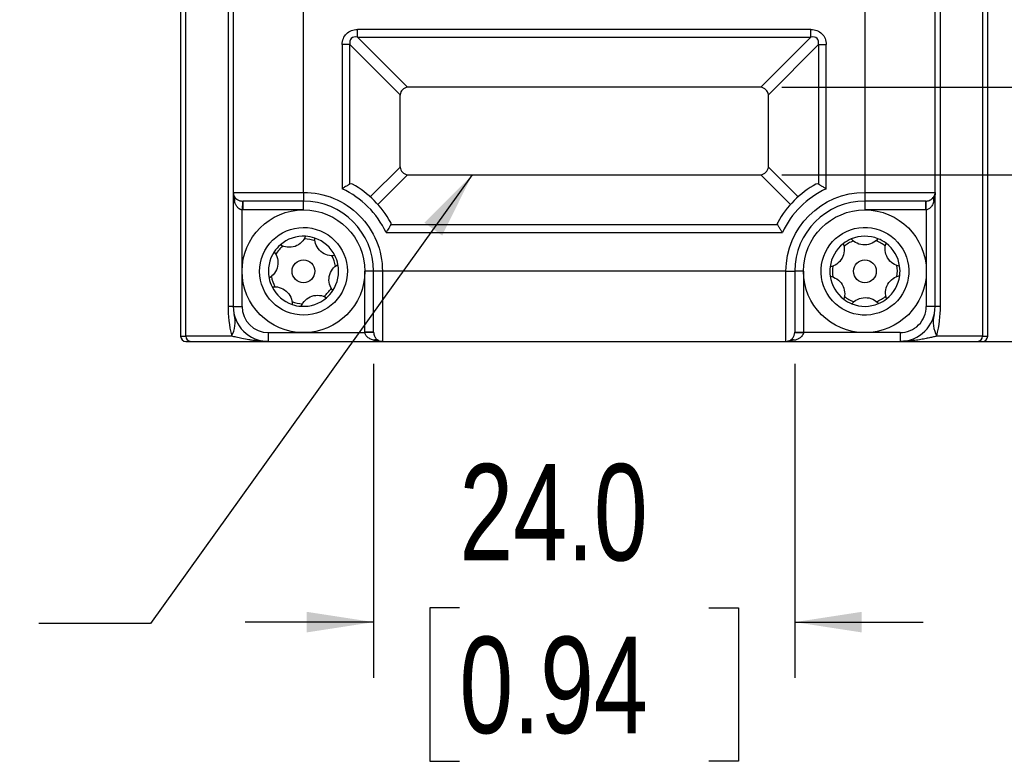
# Model space of a CAD drawing. Header units: millimetres. Extents: x 0 to 559, y 0 to 432.
# Tile 10 of 23: x 305 to 362, y 234 to 276. Entities that reach past the tile are written whole.
import ezdxf

# ---------------------------------------------------------------- set-up
doc = ezdxf.new("R2010")
doc.units = ezdxf.units.MM
doc.layers.add('DIMENSIONS', color=140, linetype='Continuous', lineweight=25)
doc.layers.add('TEXT', color=140, linetype='Continuous', lineweight=25)
doc.styles.add('SLDTEXTSTYLE0', font='TXT', dxfattribs={"width": 0.75})
doc.dimstyles.new('SLDDIMSTYLE1', dxfattribs={"dimtxt": 5.5, "dimasz": 3.81, "dimexe": 0, "dimexo": 0.0625, "dimgap": 1.375, "dimtad": 0, "dimtih": 1, "dimtoh": 1, "dimdec": 1, "dimrnd": 1e-09, "dimzin": 12, "dimdsep": 46, "dimtxsty": 'SLDTEXTSTYLE0', "dimsah": 1, "dimcen": 0.09, "dimadec": 0, "dimazin": 3, "dimtfac": 1, "dimtdec": 1, "dimtmove": 0, "dimatfit": 0, "dimfxl": 0, "dimfrac": 2, "dimtolj": 1, "dimtzin": 12, "dimarcsym": 0})
doc.dimstyles.new('SLDDIMSTYLE2', dxfattribs={"dimtxt": 5.5, "dimasz": 3.81, "dimexe": 0, "dimexo": 0.0625, "dimgap": 1.375, "dimtad": 0, "dimtih": 1, "dimtoh": 1, "dimdec": 1, "dimrnd": 1e-09, "dimzin": 4, "dimdsep": 46, "dimtxsty": 'SLDTEXTSTYLE0', "dimsah": 1, "dimcen": 0.09, "dimadec": 0, "dimazin": 1, "dimtfac": 1, "dimtdec": 1, "dimtmove": 0, "dimatfit": 0, "dimfxl": 0, "dimfrac": 2, "dimtolj": 1, "dimtzin": 12, "dimarcsym": 0})
doc.dimstyles.new('SLDDIMSTYLE3', dxfattribs={"dimtxt": 0.18, "dimasz": 3.81, "dimexe": 0, "dimexo": 0.0625, "dimgap": 0, "dimtad": 0, "dimtih": 1, "dimtoh": 1, "dimdec": 0, "dimrnd": 1e-09, "dimzin": 0, "dimdsep": 46, "dimtxsty": 'Standard', "dimsah": 1, "dimcen": 0.09, "dimadec": 0, "dimazin": 0, "dimtfac": 3.81, "dimtdec": 0, "dimtofl": 0, "dimtmove": 0, "dimatfit": 3, "dimfxl": 0, "dimfrac": 2, "dimtolj": 1, "dimtzin": 0, "dimarcsym": 0})

# ---------------------------------------------------------------- blocks, each defined once
blk = doc.blocks.new('_D_8')
at = {"layer": 'DIMENSIONS'}
for p, q in [((325.635, 256.602), (325.635, 238.693)), ((349.635, 256.602), (349.635, 238.693)), ((330.523, 242.678), (328.847, 242.678)), ((328.847, 242.678), (328.847, 233.947)), ((344.747, 242.678), (346.423, 242.678)), ((346.423, 242.678), (346.423, 233.947)), ((325.635, 241.868), (318.308, 241.868)), ((349.635, 241.868), (356.962, 241.868)), ((328.847, 233.947), (330.523, 233.947)), ((346.423, 233.947), (344.747, 233.947))]:
    blk.add_line(p, q, dxfattribs=at)
for points in [[(325.635, 241.868), (321.825, 242.454), (321.825, 241.282)], [(349.635, 241.868), (353.445, 241.282), (353.445, 242.454)]]:
    blk.add_solid(points, dxfattribs=at)
at = {"layer": 'DIMENSIONS', "char_height": 5.5, "attachment_point": 1, "style": 'SLDTEXTSTYLE0'}
for s, insert in [('24.0', (330.523, 250.885)), ('0.94', (330.523, 241.037))]:
    blk.add_mtext(s, dxfattribs=dict(at, insert=insert))
blk = doc.blocks.new('_D_9')
at = {"layer": 'DIMENSIONS'}
for p, q in [((370.697, 267.372), (370.697, 274.699)), ((348.905, 267.372), (373.872, 267.372)), ((358.905, 257.872), (373.872, 257.872)), ((370.697, 241.868), (370.697, 257.872)), ((383.747, 242.678), (382.071, 242.678)), ((382.071, 242.678), (382.071, 233.947)), ((397.97, 242.678), (399.646, 242.678)), ((399.646, 242.678), (399.646, 233.947)), ((377.047, 241.868), (370.697, 241.868)), ((382.071, 233.947), (383.747, 233.947)), ((399.646, 233.947), (397.97, 233.947))]:
    blk.add_line(p, q, dxfattribs=at)
for points in [[(370.697, 267.372), (371.283, 271.182), (370.111, 271.182)], [(370.697, 257.872), (370.111, 254.062), (371.283, 254.062)]]:
    blk.add_solid(points, dxfattribs=at)
at = {"layer": 'DIMENSIONS', "char_height": 5.5, "attachment_point": 1, "style": 'SLDTEXTSTYLE0'}
for s, insert in [('9.5', (385.779, 250.885)), ('0.37', (383.747, 241.037))]:
    blk.add_mtext(s, dxfattribs=dict(at, insert=insert))
blk = doc.blocks.new('_D_10')
at = {"layer": 'DIMENSIONS'}
for p, q in [((384.05, 285.301), (382.374, 285.301)), ((382.374, 285.301), (382.374, 276.57)), ((398.274, 285.301), (399.949, 285.301)), ((399.949, 285.301), (399.949, 276.57)), ((377.351, 284.491), (365.691, 284.491)), ((365.691, 284.491), (365.691, 272.372)), ((382.374, 276.57), (384.05, 276.57)), ((399.949, 276.57), (398.274, 276.57)), ((348.905, 272.372), (368.866, 272.372)), ((348.905, 267.372), (368.866, 267.372)), ((365.691, 267.372), (365.691, 260.045))]:
    blk.add_line(p, q, dxfattribs=at)
for points in [[(365.691, 272.372), (366.278, 276.182), (365.105, 276.182)], [(365.691, 267.372), (365.105, 263.562), (366.278, 263.562)]]:
    blk.add_solid(points, dxfattribs=at)
at = {"layer": 'DIMENSIONS', "char_height": 5.5, "attachment_point": 1, "style": 'SLDTEXTSTYLE0'}
for s, insert in [('5.0', (386.082, 293.508)), ('0.20', (384.05, 283.66))]:
    blk.add_mtext(s, dxfattribs=dict(at, insert=insert))

msp = doc.modelspace()

# ---------------------------------------------------------------- linework, layer by layer
for p, q in [((314.635, 297.572), (314.635, 258.172)), ((314.937, 258.172), (314.937, 297.572)), ((360.334, 297.572), (360.334, 258.172)), ((360.635, 258.172), (360.635, 297.572)), ((317.334, 295.872), (317.334, 259.872)), ((357.937, 259.872), (357.937, 295.872)), ((317.635, 289.372), (317.635, 266.372)), ((321.635, 266.372), (321.635, 289.372)), ((353.635, 289.372), (353.635, 266.372)), ((357.635, 266.372), (357.635, 289.372)), ((350.558, 275.661), (324.712, 275.661)), ((324.712, 275.228), (324.712, 275.661)), ((350.558, 275.228), (350.558, 275.661)), ((327.572, 272.368), (324.712, 275.228)), ((324.712, 275.228), (350.558, 275.228)), ((350.558, 275.228), (347.698, 272.368)), ((323.846, 274.795), (323.846, 266.579)), ((324.279, 274.795), (323.846, 274.795)), ((324.279, 274.795), (327.139, 271.935)), ((324.279, 266.846), (324.279, 274.795)), ((348.131, 271.935), (350.991, 274.795)), ((350.991, 274.795), (350.991, 266.846)), ((350.991, 274.795), (351.424, 274.795)), ((351.424, 266.579), (351.424, 274.795)), ((347.635, 272.372), (327.635, 272.372)), ((327.135, 271.872), (327.135, 267.872)), ((348.135, 267.872), (348.135, 271.872)), ((327.139, 267.809), (325.443, 266.113)), ((349.827, 266.113), (348.131, 267.809)), ((325.876, 265.68), (327.572, 267.376)), ((327.635, 267.372), (347.635, 267.372)), ((347.698, 267.376), (349.394, 265.68)), ((317.635, 266.372), (321.635, 266.372)), ((317.635, 266.372), (317.635, 259.872)), ((317.702, 265.872), (317.646, 266.289)), ((321.635, 266.372), (321.635, 265.872)), ((353.635, 266.372), (357.635, 266.372)), ((353.635, 266.372), (353.635, 265.872)), ((357.635, 259.872), (357.635, 266.372)), ((318.153, 265.873), (318.135, 265.373)), ((318.171, 265.872), (318.171, 265.372)), ((321.635, 265.372), (321.635, 265.872)), ((353.635, 265.872), (353.635, 265.372)), ((357.099, 265.372), (357.099, 265.872)), ((357.135, 265.373), (357.117, 265.873)), ((318.171, 265.372), (318.135, 265.373)), ((318.135, 259.872), (318.135, 265.373)), ((321.635, 265.372), (318.171, 265.372)), ((357.099, 265.372), (353.635, 265.372)), ((357.135, 265.373), (357.099, 265.372)), ((357.135, 265.373), (357.135, 259.872)), ((348.661, 264.517), (326.609, 264.517)), ((326.341, 264.084), (348.929, 264.084)), ((325.635, 261.872), (325.135, 261.872)), ((325.135, 258.408), (325.135, 261.872)), ((326.135, 261.872), (325.635, 261.872)), ((349.135, 261.872), (326.135, 261.872)), ((326.135, 261.872), (326.135, 257.872)), ((349.135, 257.872), (349.135, 261.872)), ((349.135, 261.872), (349.635, 261.872)), ((350.135, 261.872), (349.635, 261.872)), ((350.135, 261.872), (350.135, 258.408)), ((317.635, 259.872), (317.334, 259.872)), ((317.635, 259.872), (318.135, 259.872)), ((357.635, 259.872), (357.135, 259.872)), ((357.937, 259.872), (357.635, 259.872)), ((314.635, 258.172), (314.937, 258.172)), ((317.543, 258.172), (314.937, 258.172)), ((319.635, 258.372), (325.136, 258.372)), ((319.635, 257.872), (319.635, 258.372)), ((325.635, 258.408), (325.135, 258.408)), ((325.136, 258.372), (325.135, 258.408)), ((325.635, 258.39), (325.136, 258.372)), ((349.635, 258.408), (350.135, 258.408)), ((349.635, 258.39), (350.134, 258.372)), ((350.135, 258.408), (350.134, 258.372)), ((355.635, 258.372), (350.134, 258.372)), ((355.635, 258.372), (355.635, 257.872)), ((360.334, 258.172), (357.727, 258.172)), ((360.334, 258.172), (360.635, 258.172)), ((314.935, 257.872), (315.219, 257.872)), ((315.219, 257.872), (319.635, 257.872)), ((319.635, 257.872), (326.135, 257.872)), ((326.135, 257.872), (349.135, 257.872)), ((349.135, 257.872), (355.635, 257.872)), ((349.635, 257.939), (349.218, 257.883)), ((355.635, 257.872), (360.052, 257.872)), ((360.052, 257.872), (360.335, 257.872))]:
    msp.add_line(p, q)
for centre, radius in [((321.635, 261.872), 3.5), ((353.635, 261.872), 3.5), ((321.635, 261.872), 0.65), ((353.635, 261.872), 0.65)]:
    msp.add_circle(centre, radius)
for centre, radius, start, end in [((327.635, 271.872), 0.5, 97.2388, 172.7612), ((347.635, 271.872), 0.5, 7.2388, 82.7612), ((327.635, 267.872), 0.5, 187.2388, 262.7612), ((347.635, 267.872), 0.5, 277.2388, 352.7612), ((321.635, 261.872), 5.7, 29.2907, 60.7093), ((353.635, 261.872), 5.7, 119.2907, 150.7093), ((318.135, 266.372), 0.5, 180, 210), ((317.456, 265.997), 0.276, 333.0985, 26.9015), ((357.814, 265.997), 0.276, 153.0985, 206.9015), ((357.135, 266.372), 0.5, 330, 0), ((321.635, 261.872), 4, 0, 90), ((353.635, 261.872), 4, 90, 180), ((321.635, 261.872), 2, 86.488, 131.1513), ((321.635, 261.872), 2, 71.1513, 86.488), ((321.635, 261.872), 2, 26.488, 71.1513), ((353.635, 261.872), 2, 68.1852, 112.8485), ((321.635, 261.872), 2, 131.1513, 146.488), ((321.635, 261.872), 1.85, 129.1727, 148.4666), ((321.635, 261.872), 1.85, 69.1727, 88.4666), ((353.635, 261.872), 2, 128.1852, 172.8485), ((353.635, 261.872), 2, 112.8485, 128.1852), ((353.635, 261.872), 1.85, 110.8698, 130.1638), ((353.635, 261.872), 1.85, 50.8698, 70.1638), ((353.635, 261.872), 2, 52.8485, 68.1852), ((353.635, 261.872), 2, 8.1852, 52.8485), ((321.635, 261.872), 2, 146.488, 191.1513), ((321.635, 261.872), 1.85, 9.1727, 28.4666), ((321.635, 261.872), 2, 11.1513, 26.488), ((321.635, 261.872), 2, 326.488, 11.1513), ((353.635, 261.872), 2, 172.8485, 188.1852), ((353.635, 261.872), 1.85, 170.8698, 190.1638), ((353.635, 261.872), 1.85, 350.8698, 10.1638), ((353.635, 261.872), 2, 352.8485, 8.1852), ((321.635, 261.872), 1.85, 189.1727, 208.4666), ((353.635, 261.872), 2, 188.1852, 232.8485), ((353.635, 261.872), 2, 308.1852, 352.8485), ((321.635, 261.872), 2, 191.1513, 206.488), ((321.635, 261.872), 2, 206.488, 251.1513), ((321.635, 261.872), 1.85, 309.1727, 328.4666), ((321.635, 261.872), 2, 311.1513, 326.488), ((353.635, 261.872), 1.85, 230.8698, 250.1638), ((353.635, 261.872), 1.85, 290.8698, 310.1638), ((319.635, 259.872), 2, 180, 270), ((321.635, 261.872), 1.85, 249.1727, 268.4666), ((321.635, 261.872), 2, 251.1513, 266.488), ((321.635, 261.872), 2, 266.488, 311.1513), ((353.635, 261.872), 2, 232.8485, 248.1852), ((353.635, 261.872), 2, 248.1852, 292.8485), ((353.635, 261.872), 2, 292.8485, 308.1852), ((355.635, 259.872), 2, 270, 0), ((315.927, 258.991), 1.811, 333.1297, 12.6146), ((359.343, 258.991), 1.811, 167.3854, 206.8703), ((314.935, 258.172), 0.3, 180, 270), ((315.228, 258.164), 0.291, 178.2746, 268.1638), ((360.042, 258.164), 0.291, 271.8362, 1.7254), ((360.335, 258.172), 0.3, 270, 0), ((325.76, 257.693), 0.276, 63.0985, 116.9015), ((326.135, 258.372), 0.5, 240, 270), ((349.135, 258.372), 0.5, 270, 300), ((349.51, 257.693), 0.276, 63.0985, 116.9015)]:
    msp.add_arc(centre, radius, start, end)
for points, knots in [([(323.846, 274.795), (323.846, 275.041), (323.933, 275.264), (324.244, 275.574), (324.466, 275.661), (324.712, 275.661)], [0, 0, 0, 0, 0.5, 0.5, 1, 1, 1, 1]), ([(350.558, 275.661), (350.804, 275.661), (351.027, 275.574), (351.337, 275.264), (351.424, 275.041), (351.424, 274.795)], [0, 0, 0, 0, 0.5, 0.5, 1, 1, 1, 1]), ([(324.712, 275.228), (324.564, 275.253), (324.44, 275.223), (324.284, 275.068), (324.255, 274.943), (324.279, 274.795)], [0, 0, 0, 0, 0.5, 0.5, 1, 1, 1, 1]), ([(350.991, 274.795), (351.015, 274.943), (350.986, 275.068), (350.83, 275.223), (350.706, 275.253), (350.558, 275.228)], [0, 0, 0, 0, 0.5, 0.5, 1, 1, 1, 1]), ([(327.635, 272.372), (327.625, 272.372), (327.603, 272.372), (327.583, 272.369), (327.572, 272.368)], [0, 0, 0, 0, 0.497058, 1, 1, 1, 1]), ([(347.698, 272.368), (347.688, 272.369), (347.667, 272.372), (347.646, 272.372), (347.635, 272.372)], [0, 0, 0, 0, 0.502942, 1, 1, 1, 1]), ([(327.139, 271.935), (327.138, 271.925), (327.136, 271.904), (327.135, 271.883), (327.135, 271.872)], [0, 0, 0, 0, 0.502942, 1, 1, 1, 1]), ([(348.135, 271.872), (348.135, 271.883), (348.135, 271.904), (348.132, 271.925), (348.131, 271.935)], [0, 0, 0, 0, 0.497058, 1, 1, 1, 1]), ([(327.135, 267.872), (327.135, 267.862), (327.136, 267.84), (327.138, 267.82), (327.139, 267.809)], [0, 0, 0, 0, 0.497058, 1, 1, 1, 1]), ([(348.131, 267.809), (348.132, 267.82), (348.135, 267.84), (348.135, 267.862), (348.135, 267.872)], [0, 0, 0, 0, 0.502942, 1, 1, 1, 1]), ([(327.572, 267.376), (327.583, 267.375), (327.603, 267.373), (327.625, 267.372), (327.635, 267.372)], [0, 0, 0, 0, 0.502942, 1, 1, 1, 1]), ([(347.635, 267.372), (347.646, 267.372), (347.667, 267.373), (347.688, 267.375), (347.698, 267.376)], [0, 0, 0, 0, 0.497058, 1, 1, 1, 1]), ([(324.279, 266.846), (324.268, 266.839), (324.244, 266.825), (324.2, 266.798), (324.148, 266.766), (324.076, 266.722), (323.975, 266.66), (323.892, 266.608), (323.846, 266.579)], [0, 0, 0, 0, 0.115919, 0.237612, 0.365352, 0.499324, 0.725075, 1, 1, 1, 1]), ([(350.991, 266.846), (351.002, 266.839), (351.025, 266.825), (351.069, 266.798), (351.121, 266.767), (351.192, 266.723), (351.293, 266.661), (351.377, 266.608), (351.424, 266.579)], [0, 0, 0, 0, 0.1133952, 0.2341966, 0.3627452, 0.4993242, 0.7184845, 1, 1, 1, 1]), ([(317.702, 266.122), (317.714, 266.104), (317.735, 266.07), (317.776, 266.027), (317.816, 265.993), (317.865, 265.959), (317.925, 265.925), (318.002, 265.897), (318.077, 265.878), (318.129, 265.874), (318.153, 265.873)], [0, 0, 0, 0, 0.157609, 0.293057, 0.406697, 0.498951, 0.655282, 0.78888, 0.90253, 1, 1, 1, 1]), ([(321.635, 266.372), (322.829, 266.372), (323.973, 265.898), (325.661, 264.21), (326.135, 263.066), (326.135, 261.872)], [0, 0, 0, 0, 0.5, 0.5, 1, 1, 1, 1]), ([(357.117, 265.873), (357.133, 265.874), (357.166, 265.876), (357.215, 265.884), (357.265, 265.897), (357.316, 265.914), (357.366, 265.937), (357.429, 265.973), (357.505, 266.032), (357.545, 266.089), (357.568, 266.122)], [0, 0, 0, 0, 0.063429, 0.133369, 0.211109, 0.297705, 0.394018, 0.500755, 0.706743, 1, 1, 1, 1]), ([(357.635, 266.372), (357.634, 266.329), (357.633, 266.246), (357.621, 266.13), (357.606, 266.03), (357.588, 265.946), (357.574, 265.895), (357.568, 265.872)], [0, 0, 0, 0, 0.260207, 0.490294, 0.690273, 0.860164, 1, 1, 1, 1]), ([(318.135, 265.373), (318.121, 265.375), (318.092, 265.378), (318.049, 265.393), (318.006, 265.413), (317.963, 265.442), (317.922, 265.477), (317.881, 265.519), (317.823, 265.593), (317.756, 265.709), (317.721, 265.816), (317.702, 265.872)], [0, 0, 0, 0, 0.057443, 0.117878, 0.182584, 0.252609, 0.328778, 0.411735, 0.501979, 0.734422, 1, 1, 1, 1]), ([(321.635, 265.872), (320.793, 265.872), (319.98, 265.872), (318.708, 265.872), (318.291, 265.872), (318.171, 265.872)], [0, 0, 0, 0, 0.5, 0.5, 1, 1, 1, 1]), ([(357.099, 265.872), (356.979, 265.872), (356.563, 265.872), (355.29, 265.872), (354.477, 265.872), (353.635, 265.872)], [0, 0, 0, 0, 0.5, 0.5, 1, 1, 1, 1]), ([(357.568, 265.872), (357.556, 265.833), (357.532, 265.759), (357.484, 265.657), (357.428, 265.566), (357.363, 265.488), (357.29, 265.427), (357.214, 265.386), (357.16, 265.377), (357.135, 265.373)], [0, 0, 0, 0, 0.181342, 0.347564, 0.499395, 0.65216, 0.783811, 0.897939, 1, 1, 1, 1]), ([(319.183, 262.357), (319.45, 263.711), (320.766, 264.592), (323.473, 264.057), (324.355, 262.741), (324.088, 261.388)], [0, 0, 0, 0, 0.5, 0.5, 1, 1, 1, 1]), ([(326.609, 264.517), (326.602, 264.505), (326.588, 264.482), (326.561, 264.438), (326.53, 264.386), (326.486, 264.315), (326.423, 264.214), (326.371, 264.131), (326.341, 264.084)], [0, 0, 0, 0, 0.113395, 0.234197, 0.362745, 0.499324, 0.718484, 1, 1, 1, 1]), ([(348.929, 264.084), (348.913, 264.108), (348.884, 264.155), (348.843, 264.221), (348.808, 264.277), (348.769, 264.339), (348.73, 264.404), (348.69, 264.469), (348.671, 264.501), (348.661, 264.517)], [0, 0, 0, 0, 0.1487548, 0.2818561, 0.3993291, 0.5012136, 0.6813114, 0.8473278, 1, 1, 1, 1]), ([(351.481, 260.603), (351.145, 261.174), (351.049, 261.856), (351.38, 263.139), (351.794, 263.689), (352.937, 264.363), (353.618, 264.459), (354.902, 264.127), (355.452, 263.713), (355.789, 263.142)], [0, 0, 0, 0, 0.25, 0.25, 0.5, 0.5, 0.75, 0.75, 1, 1, 1, 1]), ([(321.758, 263.869), (321.707, 263.741), (321.63, 263.623), (321.425, 263.423), (321.295, 263.341), (321.011, 263.244), (320.856, 263.229), (320.571, 263.262), (320.437, 263.308), (320.319, 263.378)], [0, 0, 0, 0, 0.25, 0.25, 0.5, 0.5, 0.75, 0.75, 1, 1, 1, 1]), ([(323.425, 262.764), (323.289, 262.745), (323.149, 262.752), (322.873, 262.83), (322.738, 262.901), (322.511, 263.099), (322.42, 263.225), (322.306, 263.489), (322.28, 263.628), (322.281, 263.765)], [0, 0, 0, 0, 0.25, 0.25, 0.5, 0.5, 0.75, 0.75, 1, 1, 1, 1]), ([(352.399, 263.444), (352.446, 263.315), (352.466, 263.176), (352.446, 262.89), (352.404, 262.743), (352.256, 262.481), (352.151, 262.367), (351.916, 262.202), (351.786, 262.148), (351.651, 262.121)], [0, 0, 0, 0, 0.25, 0.25, 0.5, 0.5, 0.75, 0.75, 1, 1, 1, 1]), ([(354.378, 263.729), (354.29, 263.624), (354.18, 263.536), (353.922, 263.411), (353.774, 263.374), (353.473, 263.371), (353.322, 263.405), (353.061, 263.526), (352.949, 263.612), (352.858, 263.715)], [0, 0, 0, 0, 0.25, 0.25, 0.5, 0.5, 0.75, 0.75, 1, 1, 1, 1]), ([(355.615, 262.157), (355.479, 262.181), (355.349, 262.232), (355.111, 262.393), (355.005, 262.502), (354.85, 262.765), (354.805, 262.911), (354.78, 263.197), (354.798, 263.336), (354.843, 263.466)], [0, 0, 0, 0, 0.25, 0.25, 0.5, 0.5, 0.75, 0.75, 1, 1, 1, 1]), ([(319.968, 262.977), (320.053, 262.869), (320.116, 262.743), (320.187, 262.465), (320.193, 262.313), (320.134, 262.013), (320.07, 261.875), (319.899, 261.645), (319.793, 261.553), (319.673, 261.485)], [0, 0, 0, 0, 0.25, 0.25, 0.5, 0.5, 0.75, 0.75, 1, 1, 1, 1]), ([(355.789, 263.142), (356.489, 261.953), (356.093, 260.419), (353.716, 259.018), (352.182, 259.414), (351.481, 260.603)], [0, 0, 0, 0, 0.5, 0.5, 1, 1, 1, 1]), ([(324.088, 261.388), (323.82, 260.034), (322.504, 259.152), (319.797, 259.687), (318.915, 261.003), (319.183, 262.357)], [0, 0, 0, 0, 0.5, 0.5, 1, 1, 1, 1]), ([(323.303, 260.768), (323.218, 260.876), (323.154, 261.001), (323.083, 261.279), (323.077, 261.432), (323.136, 261.731), (323.2, 261.869), (323.371, 262.1), (323.478, 262.192), (323.597, 262.259)], [0, 0, 0, 0, 0.25, 0.25, 0.5, 0.5, 0.75, 0.75, 1, 1, 1, 1]), ([(325.635, 258.408), (325.635, 258.528), (325.635, 258.945), (325.635, 260.217), (325.635, 261.031), (325.635, 261.872)], [0, 0, 0, 0, 0.5, 0.5, 1, 1, 1, 1]), ([(349.635, 261.872), (349.635, 261.031), (349.635, 260.217), (349.635, 258.945), (349.635, 258.528), (349.635, 258.408)], [0, 0, 0, 0, 0.5, 0.5, 1, 1, 1, 1]), ([(351.655, 261.588), (351.791, 261.564), (351.921, 261.512), (352.159, 261.352), (352.265, 261.242), (352.42, 260.979), (352.465, 260.834), (352.49, 260.548), (352.472, 260.408), (352.427, 260.278)], [0, 0, 0, 0, 0.25, 0.25, 0.5, 0.5, 0.75, 0.75, 1, 1, 1, 1]), ([(354.871, 260.3), (354.825, 260.429), (354.804, 260.568), (354.824, 260.854), (354.866, 261.001), (355.014, 261.263), (355.119, 261.378), (355.354, 261.543), (355.485, 261.597), (355.62, 261.623)], [0, 0, 0, 0, 0.25, 0.25, 0.5, 0.5, 0.75, 0.75, 1, 1, 1, 1]), ([(319.845, 260.98), (319.981, 261), (320.121, 260.992), (320.397, 260.915), (320.533, 260.843), (320.759, 260.646), (320.85, 260.52), (320.964, 260.256), (320.99, 260.117), (320.989, 259.98)], [0, 0, 0, 0, 0.25, 0.25, 0.5, 0.5, 0.75, 0.75, 1, 1, 1, 1]), ([(321.513, 259.876), (321.563, 260.004), (321.64, 260.121), (321.845, 260.321), (321.975, 260.403), (322.259, 260.501), (322.414, 260.516), (322.699, 260.483), (322.833, 260.436), (322.951, 260.366)], [0, 0, 0, 0, 0.25, 0.25, 0.5, 0.5, 0.75, 0.75, 1, 1, 1, 1]), ([(352.892, 260.016), (352.98, 260.121), (353.09, 260.208), (353.348, 260.334), (353.496, 260.371), (353.797, 260.374), (353.949, 260.34), (354.209, 260.219), (354.321, 260.133), (354.412, 260.029)], [0, 0, 0, 0, 0.25, 0.25, 0.5, 0.5, 0.75, 0.75, 1, 1, 1, 1]), ([(355.635, 258.372), (356.033, 258.372), (356.414, 258.53), (356.977, 259.093), (357.135, 259.474), (357.135, 259.872)], [0, 0, 0, 0, 0.5, 0.5, 1, 1, 1, 1]), ([(319.635, 257.872), (319.549, 257.873), (319.387, 257.875), (319.162, 257.889), (318.971, 257.905), (318.813, 257.924), (318.689, 257.94), (318.597, 257.954), (318.409, 257.985), (318.142, 258.036), (317.816, 258.109), (317.629, 258.153), (317.543, 258.172)], [0, 0, 0, 0, 0.114186, 0.21412, 0.299803, 0.371234, 0.428413, 0.47134, 0.500016, 0.693018, 0.859679, 1, 1, 1, 1]), ([(325.635, 257.939), (325.596, 257.952), (325.522, 257.975), (325.42, 258.023), (325.329, 258.08), (325.25, 258.145), (325.19, 258.218), (325.148, 258.294), (325.14, 258.347), (325.136, 258.372)], [0, 0, 0, 0, 0.181342, 0.347564, 0.499395, 0.65216, 0.783811, 0.897939, 1, 1, 1, 1]), ([(325.635, 258.39), (325.636, 258.374), (325.638, 258.341), (325.647, 258.293), (325.659, 258.243), (325.677, 258.192), (325.7, 258.141), (325.736, 258.078), (325.795, 258.002), (325.852, 257.962), (325.885, 257.939)], [0, 0, 0, 0, 0.0634295, 0.1333689, 0.2111093, 0.297705, 0.394018, 0.5007549, 0.7067434, 1, 1, 1, 1]), ([(349.385, 257.939), (349.403, 257.951), (349.437, 257.973), (349.48, 258.013), (349.515, 258.053), (349.549, 258.102), (349.582, 258.163), (349.611, 258.239), (349.629, 258.314), (349.633, 258.366), (349.635, 258.39)], [0, 0, 0, 0, 0.157609, 0.293057, 0.406697, 0.498951, 0.655282, 0.78888, 0.90253, 1, 1, 1, 1]), ([(350.134, 258.372), (350.133, 258.358), (350.129, 258.329), (350.115, 258.286), (350.094, 258.243), (350.066, 258.2), (350.03, 258.159), (349.988, 258.118), (349.914, 258.06), (349.798, 257.993), (349.692, 257.958), (349.635, 257.939)], [0, 0, 0, 0, 0.057443, 0.117878, 0.182584, 0.252609, 0.328778, 0.411735, 0.501979, 0.734422, 1, 1, 1, 1]), ([(357.727, 258.172), (357.664, 258.158), (357.53, 258.127), (357.306, 258.076), (357.043, 258.019), (356.736, 257.963), (356.268, 257.893), (355.89, 257.881), (355.635, 257.872)], [0, 0, 0, 0, 0.102771, 0.220362, 0.352773, 0.500007, 0.662705, 1, 1, 1, 1]), ([(326.135, 257.872), (326.091, 257.873), (326.009, 257.875), (325.893, 257.886), (325.793, 257.902), (325.709, 257.919), (325.658, 257.933), (325.635, 257.939)], [0, 0, 0, 0, 0.260207, 0.490294, 0.690273, 0.860164, 1, 1, 1, 1])]:
    msp.add_open_spline(points, degree=3, knots=knots)
for points in [[(326.341, 264.084), (325.826, 265.181), (324.943, 266.063), (323.846, 266.579)], [(324.424, 266.844), (324.377, 266.87), (324.327, 266.874), (324.279, 266.846)], [(351.424, 266.579), (350.327, 266.063), (349.444, 265.181), (348.929, 264.084)], [(350.991, 266.846), (350.944, 266.874), (350.894, 266.87), (350.846, 266.844)], [(349.135, 261.872), (349.135, 264.356), (351.151, 266.372), (353.635, 266.372)], [(318.153, 265.873), (318.159, 265.872), (318.165, 265.872), (318.171, 265.872)], [(357.099, 265.872), (357.105, 265.872), (357.111, 265.872), (357.117, 265.873)], [(326.609, 264.517), (326.637, 264.564), (326.633, 264.614), (326.606, 264.661)], [(348.664, 264.661), (348.637, 264.614), (348.633, 264.564), (348.661, 264.517)], [(317.334, 259.872), (317.334, 259.353), (317.391, 258.78), (317.543, 258.172)], [(318.135, 259.872), (318.135, 259.044), (318.807, 258.372), (319.635, 258.372)], [(357.727, 258.172), (357.879, 258.78), (357.937, 259.353), (357.937, 259.872)], [(325.635, 258.408), (325.635, 258.402), (325.635, 258.396), (325.635, 258.39)], [(349.635, 258.39), (349.635, 258.396), (349.635, 258.402), (349.635, 258.408)]]:
    msp.add_open_spline(points, degree=3)

# ---------------------------------------------------------------- texts
at = {"layer": 'TEXT', "insert": (268.025, 244.525), "char_height": 5.5, "attachment_point": 1, "style": 'SLDTEXTSTYLE0'}
msp.add_mtext('END ENTRY', dxfattribs=at)

# ---------------------------------------------------------------- dimensions: what is measured, and where the dimension line sits
at = {"layer": 'DIMENSIONS'}
for base, p2, dimstyle, picture, middle in [((365.691, 272.372), (347.635, 272.372), 'SLDDIMSTYLE2', '_D_10', (365.691, 284.491)), ((370.697, 257.872), (357.635, 257.872), 'SLDDIMSTYLE1', '_D_9', (370.697, 241.868))]:
    dim = msp.add_linear_dim(base=base, p1=(347.635, 267.372), p2=p2, angle=90, dimstyle=dimstyle, dxfattribs=at)
    dim.commit()
    dim.dimension.update_dxf_attribs({"geometry": picture, "text_midpoint": middle, "dimtype": 160})
dim = msp.add_linear_dim(base=(349.635, 241.868), p1=(325.635, 257.872), p2=(349.635, 257.872), dimstyle='SLDDIMSTYLE2', dxfattribs=at)
dim.commit()
dim.dimension.update_dxf_attribs({"geometry": '_D_8', "text_midpoint": (337.635, 241.868), "dimtype": 160})

# ---------------------------------------------------------------- leaders
at = {"layer": 'TEXT'}
msp.add_leader([(331.252, 267.372), (312.91, 241.794), (306.56, 241.794)], dimstyle='SLDDIMSTYLE3', dxfattribs=at)

doc.saveas('drawing.dxf')
